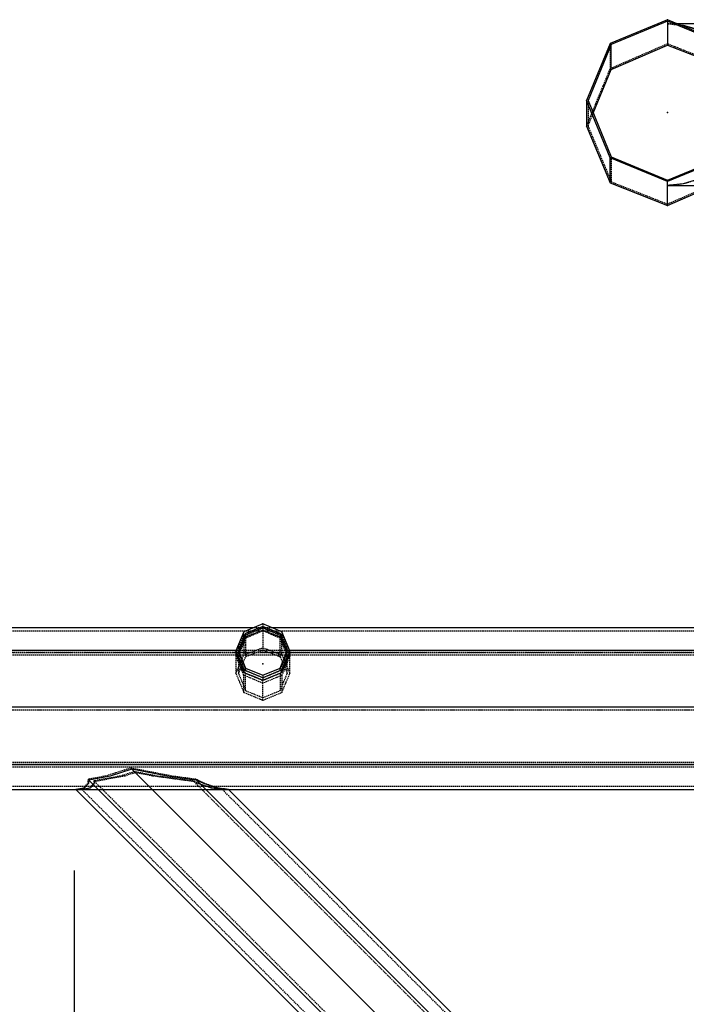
# Model space of a CAD drawing. Extents: x 551880 to 585869, y 94458 to 133000.
# Tile 30 of 42: x 566129 to 567365, y 127433 to 129258. Entities that reach past the tile are written whole.
import ezdxf

# ---------------------------------------------------------------- set-up
doc = ezdxf.new("R2010")
doc.units = 0
doc.header["$LTSCALE"] = 10
doc.header["$MEASUREMENT"] = 0
doc.linetypes.add('HIDDEN', pattern=[0.375, 0.25, -0.125])
doc.layers.get('0').update_dxf_attribs({"linetype": 'CONTINUOUS'})
doc.layers.get('Defpoints').update_dxf_attribs({"linetype": 'CONTINUOUS'})
for name, color, linetype in [('COTAS', 7, 'CONTINUOUS'), ('FORIR', 4, 'CONTINUOUS'), ('G', 3, 'CONTINUOUS'), ('S', 7, 'CONTINUOUS'), ('TR', 6, 'HIDDEN')]:
    doc.layers.add(name, color=color, linetype=linetype)
doc.styles.add('PADRAO MTL', font='txt.shx', dxfattribs={"width": 0.8, "oblique": 5})
doc.styles.get("Standard").update_dxf_attribs({"font": 'txt.shx', "width": 0.7, "oblique": 5})
doc.dimstyles.new('1-75', dxfattribs={"dimscale": 75, "dimtxt": 2.5, "dimasz": 2, "dimexe": 2, "dimexo": 2, "dimgap": 2, "dimtad": 1, "dimdec": 0, "dimdsep": 46, "dimtxsty": 'PADRAO MTL', "dimcen": 3, "dimclrd": 1, "dimclre": 1, "dimclrt": 7, "dimadec": 0, "dimazin": 0, "dimtfac": 1, "dimtdec": 0, "dimtmove": 0, "dimatfit": 3, "dimfxl": 1, "dimtfill": 1, "dimtolj": 1, "dimarcsym": 0})

# ---------------------------------------------------------------- blocks, each defined once
blk = doc.blocks.new('3D_INFOM')
blk.add_point((0, 0))
at = {"layer": 'FORIR', "flags": 1}
blk.add_attdef('MARK', (7.6, -4.3), '', height=5.26, dxfattribs=at)
blk = doc.blocks.new('3D_INFOTEXT')
blk.add_point((0, 0))
at = {"flags": 1}
for tag, p in [('MAR_PEZ', (7.2, 4.1)), ('POS_PEZ', (7.6, -4.3)), ('LUN_PRO', (7.2, -21.9)), ('NOM_PRO', (7.6, -13.2)), ('HANDLE', (7, -38.5)), ('MAT_PRO', (7.6, -30.1))]:
    blk.add_attdef(tag, p, '', height=5.26, dxfattribs=at)
blk = doc.blocks.new('*D68')
at = {"layer": 'COTAS', "color": 1, "lineweight": -2, "transparency": 16777216}
for p, q in [((566083.1, 127831), (565500.2, 127831)), ((565650.2, 127681), (565650.2, 125681.4)), ((568379.6, 125531.4), (565500.2, 125531.4))]:
    blk.add_line(p, q, dxfattribs=at)
at = {"layer": 'COTAS', "color": 1, "transparency": 16777216}
for points in [[(565625.2, 127681), (565675.2, 127681), (565650.2, 127831)], [(565625.2, 125681.4), (565675.2, 125681.4), (565650.2, 125531.4)]]:
    blk.add_solid(points, dxfattribs=at)
at = {"layer": 'Defpoints', "color": 0, "transparency": 16777216}
for p in [(566233.1, 127831), (565650.2, 125531.4), (568529.6, 125531.4)]:
    blk.add_point(p, dxfattribs=at)
at = {"layer": 'COTAS', "color": 7, "transparency": 16777216, "insert": (565406.4, 126681.2), "char_height": 187.5, "attachment_point": 5, "rotation": 90, "style": 'PADRAO MTL', "bg_fill": 3, "box_fill_scale": 1.25, "bg_fill_color": 256, "bg_fill_true_color": 13158600, "bg_fill_transparency": 0}
blk.add_mtext('\\A1;2300', dxfattribs=at)
blk = doc.blocks.new('*D70')
at = {"layer": 'COTAS', "color": 1, "lineweight": -2, "transparency": 16777216}
for p, q in [((566230, 127681.1), (566230, 124584)), ((568379.6, 124734), (566380, 124734))]:
    blk.add_line(p, q, dxfattribs=at)
at = {"layer": 'COTAS', "color": 1, "transparency": 16777216}
for points in [[(566380, 124759), (566380, 124709), (566230, 124734)], [(568379.6, 124759), (568379.6, 124709), (568529.6, 124734)]]:
    blk.add_solid(points, dxfattribs=at)
at = {"layer": 'Defpoints', "color": 0, "transparency": 16777216}
for p in [(566230, 127831.1), (566230, 124734), (568529.6, 124734)]:
    blk.add_point(p, dxfattribs=at)
at = {"layer": 'COTAS', "color": 7, "transparency": 16777216, "insert": (567379.8, 124977.7), "char_height": 187.5, "attachment_point": 5, "style": 'PADRAO MTL', "bg_fill": 3, "box_fill_scale": 1.25, "bg_fill_color": 256, "bg_fill_true_color": 13158600, "bg_fill_transparency": 0}
blk.add_mtext('\\A1;2300', dxfattribs=at)

msp = doc.modelspace()

# ---------------------------------------------------------------- linework, layer by layer
at = {"layer": 'G'}
for p, q in [((567329.6, 129255.7), (567329.6, 129211.3)), ((568211.6, 129250.9), (567347.6, 129250.9)), ((567352.7, 129248.8), (567358.9, 129248.2)), ((567353.4, 129248.5), (567358.9, 129248)), ((567358.9, 129248.2), (567387, 129240.1)), ((567358.9, 129248), (567387, 129239)), ((567225.4, 129166.1), (567225.4, 129212.6)), ((567225.4, 129166.1), (567329.6, 129211.3)), ((567329.6, 129211.3), (567433.8, 129170.3)), ((567192, 129084.8), (567225.4, 129166.1)), ((567179.6, 129108.3), (567179.6, 129061)), ((567179.6, 129061), (567223.6, 128955.8)), ((567223.6, 128955.8), (567223.6, 129002.3)), ((567223.6, 128955.8), (567329.6, 128914)), ((567329.6, 128951), (567329.6, 128958.3)), ((567358.9, 128954.1), (567329.6, 128951)), ((567329.6, 128951), (567329.6, 128951)), ((567329.6, 128951), (585529.6, 128951)), ((567329.6, 128914), (567329.6, 128951)), ((567329.6, 128914), (567414.7, 128951)), ((567387, 128963), (567358.9, 128954.1)), ((566561.7, 128130.9), (565547.5, 128130.9)), ((566563.4, 128120.6), (566579.6, 128126.9)), ((566579.6, 128133.6), (566579.6, 128126.9)), ((566579.6, 128126.9), (566595.8, 128120.6)), ((567611.8, 128131), (566597.5, 128130.9)), ((566536.9, 128089.1), (566544.6, 128107.3)), ((566544.6, 128107.3), (566547.6, 128114.3)), ((566547.6, 128114.3), (566563.4, 128120.6)), ((566547.6, 128114.3), (566547.6, 128120.3)), ((566595.8, 128120.6), (566611.6, 128114.3)), ((566611.6, 128120.3), (566611.6, 128114.3)), ((566611.6, 128114.3), (566614.7, 128107.3)), ((566614.7, 128107.3), (566622.4, 128089.1)), ((566530, 128089.1), (565579.3, 128089.1)), ((566529.6, 128088.3), (566529.6, 128083.2)), ((566535.4, 128085.7), (566536.9, 128089.1)), ((566622.4, 128089.1), (566623.8, 128085.7)), ((567580, 128089.1), (566629.3, 128089.1)), ((566629.6, 128083.2), (566629.6, 128088.3)), ((566529.6, 128083.2), (566536.5, 128066.8)), ((566622.7, 128066.8), (566629.6, 128083.2)), ((566536.5, 128066.8), (566544.3, 128048.3)), ((566544.3, 128053), (566544.3, 128048.3)), ((566615, 128048.3), (566622.7, 128066.8)), ((566615, 128048.3), (566615, 128053)), ((566544.3, 128048.3), (566561.9, 128041.1)), ((566561.9, 128041.1), (566579.6, 128033.8)), ((566579.6, 128033.8), (566597.4, 128041.1)), ((566579.6, 128038.3), (566579.6, 128033.8)), ((566597.4, 128041.1), (566615, 128048.3)), ((568679.1, 127984), (552179.6, 127983.9)), ((568576.1, 127877.1), (553707, 127877)), ((566296.5, 127856.2), (566256.7, 127848.8)), ((566336.6, 127868.9), (566296.5, 127856.2)), ((566402.2, 127856.2), (566336.6, 127868.9)), ((568567.6, 125638), (566336.6, 127868.9)), ((566456.7, 127848.8), (566402.2, 127856.2)), ((566256.1, 127842.4), (566248.2, 127833.8)), ((566256.7, 127848.8), (566256.1, 127842.4)), ((568547.5, 125558), (566256.7, 127848.8)), ((566470.3, 127842.4), (566456.7, 127848.8)), ((566456.7, 127848.8), (568547.5, 125758)), ((566495.3, 127833.8), (566470.3, 127842.4)), ((553791.3, 127831), (568529.9, 127831)), ((566233.1, 127831), (568529.6, 125534.5)), ((566233.9, 127830.9), (566233.4, 127831)), ((566234.2, 127831), (566233.9, 127830.9)), ((566515.4, 127830.9), (566514.9, 127831)), ((566515.7, 127831), (566515.4, 127830.9)), ((568529.6, 125817.4), (566516, 127831))]:
    msp.add_line(p, q, dxfattribs=at)
at = {"layer": 'S'}
for p, q in [((567329.6, 129258.4), (567223.6, 129214.4)), ((567435.7, 129214.4), (567329.6, 129258.4)), ((567329.6, 129255.7), (567225.4, 129212.6)), ((567433.8, 129212.6), (567329.6, 129255.7)), ((567223.6, 129214.4), (567179.6, 129108.3)), ((567225.4, 129212.6), (567182.3, 129108.3)), ((567223.6, 129002.3), (567179.6, 129108.3)), ((567182.3, 129108.3), (567225.4, 129004.1)), ((567329.6, 128958.3), (567223.6, 129002.3)), ((567225.4, 129004.1), (567329.6, 128961)), ((567329.6, 128961), (567433.8, 129004.1)), ((567435.7, 129002.3), (567329.6, 128958.3)), ((566579.6, 128138.4), (566544.3, 128123.7)), ((566579.6, 128133.6), (566547.6, 128120.3)), ((566615, 128123.7), (566579.6, 128138.4)), ((566611.6, 128120.3), (566579.6, 128133.6)), ((566544.3, 128123.7), (566529.6, 128088.3)), ((566547.6, 128120.3), (566534.4, 128088.3)), ((566624.9, 128088.3), (566611.6, 128120.3)), ((566629.6, 128088.3), (566615, 128123.7)), ((566544.3, 128053), (566529.6, 128088.3)), ((566534.4, 128088.3), (566547.6, 128056.3)), ((566611.6, 128056.3), (566624.9, 128088.3)), ((566629.6, 128088.3), (566615, 128053)), ((566579.6, 128038.3), (566544.3, 128053)), ((566547.6, 128056.3), (566579.6, 128043.1)), ((566579.6, 128043.1), (566611.6, 128056.3)), ((566615, 128053), (566579.6, 128038.3))]:
    msp.add_line(p, q, dxfattribs=at)
at = {"layer": 'TR'}
for p, q in [((567329.6, 129255.7), (567329.6, 129258.4)), ((567330.1, 129250.9), (567352.7, 129248.8)), ((567347.6, 129250.9), (567330.1, 129250.9)), ((567330.1, 129250.9), (567353.4, 129248.5)), ((567223.6, 129214.4), (567223.6, 129167.9)), ((567223.6, 129167.9), (567329.6, 129214)), ((567329.6, 129214), (567435.7, 129172.2)), ((567179.6, 129061), (567223.6, 129167.9)), ((567182.3, 129108.3), (567182.3, 129061.1)), ((567182.3, 129061.1), (567192, 129084.8)), ((567182.3, 129061.1), (567225.4, 128957.8)), ((567225.4, 129004.1), (567225.4, 128957.8)), ((567225.4, 128957.8), (567329.6, 128916.7)), ((567329.6, 128916.7), (567433.8, 128961.9)), ((567329.6, 128961), (567329.6, 128958.3)), ((567358.9, 128953.8), (567329.6, 128951)), ((567387, 128961.9), (567358.9, 128953.8)), ((566551.9, 128120.6), (566572.6, 128128.6)), ((566579.6, 128130.9), (566561.7, 128130.9)), ((566572.6, 128127.4), (566566.1, 128124.6)), ((566572.6, 128128.6), (566579.5, 128130.9)), ((566579.5, 128130.9), (566572.6, 128127.4)), ((566579.6, 128125.5), (566577.6, 128124.6)), ((566579.5, 128130.9), (566579.7, 128130.9)), ((566579.6, 128130.9), (566579.5, 128130.9)), ((566579.6, 128138.4), (566579.6, 128133.6)), ((566579.6, 128130.9), (566579.6, 128131)), ((566579.6, 128131), (566579.6, 128130.9)), ((566579.7, 128130.9), (566579.6, 128130.9)), ((566579.6, 128130.9), (566579.6, 128130.9)), ((566597.5, 128130.9), (566579.6, 128130.9)), ((566579.6, 128126.9), (566579.6, 128125.5)), ((566581.7, 128124.6), (566579.6, 128125.5)), ((566579.6, 128125.5), (566579.6, 128124.6)), ((566579.7, 128130.9), (566586.7, 128128.6)), ((566586.7, 128127.4), (566579.7, 128130.9)), ((566586.7, 128128.6), (566607.3, 128120.6)), ((566593.1, 128124.6), (566586.7, 128127.4)), ((566546.4, 128124.6), (565562.8, 128124.6)), ((566532.1, 128089.1), (566539.8, 128107.3)), ((566539.8, 128107.3), (566544.3, 128117.6)), ((566544.3, 128115), (566539.8, 128104)), ((566544.3, 128117.6), (566544.3, 128123.7)), ((566544.3, 128117.6), (566551.9, 128120.6)), ((566551.9, 128118.3), (566544.3, 128115)), ((566544.3, 128115), (566544.3, 128080.6)), ((566547.6, 128111.6), (566544.6, 128104)), ((566573.6, 128124.6), (566546.4, 128124.6)), ((566563.4, 128118.3), (566547.6, 128111.6)), ((566547.6, 128111.6), (566547.6, 128077.4)), ((566566.1, 128124.6), (566551.9, 128118.3)), ((566577.6, 128124.6), (566563.4, 128118.3)), ((566585.6, 128124.6), (566573.6, 128124.6)), ((566579.6, 128124.6), (566579.6, 128089.9)), ((566595.8, 128118.3), (566581.7, 128124.6)), ((566612.8, 128124.6), (566585.6, 128124.6)), ((566607.3, 128118.3), (566593.1, 128124.6)), ((566611.6, 128111.6), (566595.8, 128118.3)), ((566607.3, 128120.6), (566615, 128117.6)), ((566615, 128115), (566607.3, 128118.3)), ((566614.7, 128104), (566611.6, 128111.6)), ((566611.6, 128077.4), (566611.6, 128111.6)), ((567596.4, 128124.6), (566612.8, 128124.6)), ((566615, 128123.7), (566615, 128117.6)), ((566615, 128117.6), (566619.4, 128107.3)), ((566615, 128080.6), (566615, 128115)), ((566619.4, 128104), (566615, 128115)), ((566619.4, 128107.3), (566627.1, 128089.1)), ((566529.6, 128083.2), (566532.1, 128089.1)), ((566629.3, 128089.1), (566530, 128089.1)), ((566539.8, 128104), (566532.1, 128084.9)), ((566534.4, 128088.3), (566534.4, 128083.2)), ((566544.6, 128104), (566536.9, 128084.9)), ((566552.2, 128083.7), (566572.8, 128091.7)), ((566563.6, 128083.7), (566579.6, 128089.9)), ((566572.8, 128091.7), (566579.6, 128094)), ((566579.6, 128094), (566586.5, 128091.7)), ((566579.6, 128089.9), (566595.6, 128083.7)), ((566586.5, 128091.7), (566607.1, 128083.7)), ((566622.4, 128084.9), (566614.7, 128104)), ((566627.1, 128084.9), (566619.4, 128104)), ((566624.9, 128083.2), (566624.9, 128088.3)), ((566627.1, 128089.1), (566629.6, 128083.2)), ((568576.1, 128084.9), (552135.7, 128084.9)), ((568568.2, 128084.6), (552139.4, 128084.5)), ((566530.8, 128080.5), (565578.5, 128080.5)), ((566530.5, 128081), (566529.6, 128078.7)), ((566536.5, 128061.8), (566529.6, 128078.7)), ((566529.6, 128078.7), (566529.6, 128046.2)), ((566532.1, 128084.9), (566530.5, 128081)), ((566537.6, 128080.5), (566530.8, 128080.5)), ((566532.2, 128052.2), (566539.9, 128070.4)), ((566534.4, 128083.2), (566535.4, 128085.7)), ((566536.3, 128083.6), (566534.4, 128078.7)), ((566534.4, 128083.2), (566541.3, 128066.8)), ((566541.3, 128061.8), (566534.4, 128078.7)), ((566534.4, 128078.7), (566534.4, 128071.9)), ((566534.4, 128071.9), (566534.4, 128046.2)), ((566536.9, 128084.9), (566536.3, 128083.6)), ((566621.6, 128080.5), (566537.6, 128080.5)), ((566539.9, 128070.4), (566544.3, 128080.6)), ((566543.2, 128067), (566544.6, 128070.4)), ((566544.3, 128080.6), (566552.2, 128083.7)), ((566544.6, 128070.4), (566547.6, 128077.4)), ((566547.6, 128077.4), (566563.6, 128083.7)), ((566595.6, 128083.7), (566611.6, 128077.4)), ((566607.1, 128083.7), (566615, 128080.6)), ((566611.6, 128077.4), (566614.6, 128070.4)), ((566614.6, 128070.4), (566616, 128067)), ((566615, 128080.6), (566619.4, 128070.4)), ((566617.9, 128066.8), (566624.9, 128083.2)), ((566624.9, 128078.7), (566617.9, 128061.8)), ((566619.4, 128070.4), (566627.1, 128052.2)), ((566628.5, 128080.5), (566621.6, 128080.5)), ((566622.9, 128083.6), (566622.4, 128084.9)), ((566629.6, 128078.7), (566622.7, 128061.8)), ((566624.9, 128078.7), (566622.9, 128083.6)), ((566623.8, 128085.7), (566624.9, 128083.2)), ((566624.9, 128071.9), (566624.9, 128078.7)), ((566624.9, 128046.2), (566624.9, 128071.9)), ((566628.7, 128081), (566627.1, 128084.9)), ((567580.7, 128080.5), (566628.5, 128080.5)), ((566629.6, 128078.7), (566628.7, 128081)), ((566629.6, 128046.2), (566629.6, 128078.7)), ((566529.6, 128046.2), (566532.2, 128052.2)), ((566534.4, 128046.2), (566536.9, 128052.2)), ((566544.3, 128042.9), (566536.5, 128061.8)), ((566536.9, 128052.2), (566539.8, 128059)), ((566539.8, 128059), (566541.1, 128062.2)), ((566541.1, 128062.2), (566543.2, 128067)), ((566541.3, 128066.8), (566547.6, 128051.6)), ((566547.3, 128047.1), (566541.3, 128061.8)), ((566547.6, 128056.3), (566547.6, 128051.6)), ((566611.6, 128051.6), (566617.9, 128066.8)), ((566611.6, 128051.6), (566611.6, 128056.3)), ((566617.9, 128061.8), (566611.9, 128047.1)), ((566622.7, 128061.8), (566615, 128042.9)), ((566616, 128067), (566618.1, 128062.2)), ((566618.1, 128062.2), (566619.5, 128059)), ((566619.5, 128059), (566622.3, 128052.2)), ((566622.3, 128052.2), (566624.9, 128046.2)), ((566627.1, 128052.2), (566629.6, 128046.2)), ((566529.6, 128046.2), (566536.5, 128029.9)), ((566534.4, 128046.2), (566541.3, 128029.9)), ((566561.9, 128035.6), (566544.3, 128042.9)), ((566544.3, 128011.3), (566544.3, 128042.9)), ((566547.6, 128046.3), (566547.3, 128047.1)), ((566547.6, 128051.6), (566573.3, 128041.1)), ((566547.6, 128014.6), (566547.6, 128046.3)), ((566573.3, 128035.6), (566547.6, 128046.3)), ((566579.6, 128028.2), (566561.9, 128035.6)), ((566573.3, 128041.1), (566579.6, 128038.5)), ((566579.6, 128032.9), (566573.3, 128035.6)), ((566579.6, 128043.1), (566579.6, 128038.5)), ((566579.6, 128038.5), (566585.9, 128041.1)), ((566597.4, 128035.6), (566579.6, 128028.2)), ((566585.9, 128035.6), (566579.6, 128032.9)), ((566585.9, 128041.1), (566611.6, 128051.6)), ((566611.6, 128046.3), (566585.9, 128035.6)), ((566615, 128042.9), (566597.4, 128035.6)), ((566611.9, 128047.1), (566611.6, 128046.3)), ((566611.6, 128046.3), (566611.6, 128014.6)), ((566615, 128042.9), (566615, 128011.3)), ((566618, 128029.9), (566624.9, 128046.2)), ((566622.7, 128029.9), (566629.6, 128046.2)), ((566536.5, 128029.9), (566544.3, 128011.3)), ((566541.3, 128029.9), (566547.6, 128014.6)), ((566579.6, 128028.2), (566579.6, 128032.9)), ((566579.6, 127996.8), (566579.6, 128028.2)), ((566611.6, 128014.6), (566618, 128029.9)), ((566615, 128011.3), (566622.7, 128029.9)), ((566544.3, 128011.3), (566561.6, 128004.2)), ((566547.6, 128014.6), (566573.1, 128004.2)), ((566561.6, 128004.2), (566579.6, 127996.8)), ((566573.1, 128004.2), (566579.6, 128001.5)), ((566579.6, 128001.5), (566586.1, 128004.2)), ((566579.6, 127996.8), (566597.6, 128004.2)), ((566586.1, 128004.2), (566611.6, 128014.6)), ((566597.6, 128004.2), (566615, 128011.3)), ((568638.8, 127983.9), (552179.6, 127983.8)), ((568529.6, 127978.1), (552179.6, 127978.1)), ((568679.5, 127978), (552179.6, 127977.9)), ((568571.8, 127872.8), (552135.6, 127872.8)), ((568571.5, 127881.5), (552139.3, 127881.4)), ((568529.6, 127877.4), (553779.9, 127877.4)), ((566334.7, 127870.9), (566288.4, 127856.2)), ((566336.6, 127868.9), (566334.7, 127870.9)), ((566410.3, 127856.2), (566334.7, 127870.9)), ((566288.4, 127856.2), (566255.5, 127850.1)), ((566315.7, 127856.2), (566266.5, 127847.1)), ((566323.8, 127856.2), (566267.8, 127845.8)), ((566341.3, 127864.3), (566315.7, 127856.2)), ((566343.2, 127862.4), (566323.8, 127856.2)), ((566383, 127856.2), (566341.3, 127864.3)), ((566374.9, 127856.2), (566343.2, 127862.4)), ((566451.8, 127845.8), (566374.9, 127856.2)), ((566450.5, 127847.1), (566383, 127856.2)), ((566455.5, 127850.1), (566410.3, 127856.2)), ((556107.8, 127837.3), (566251.5, 127837.4)), ((566246.8, 127833.8), (566233.1, 127831.1)), ((566248.2, 127833.8), (566234.2, 127831)), ((566258.1, 127833.8), (566244.4, 127831.1)), ((566259.5, 127833.8), (566245.2, 127830.9)), ((566250.1, 127837.4), (566246.8, 127833.8)), ((566254.7, 127842.4), (566250.1, 127837.4)), ((566251.5, 127837.4), (566485, 127837.4)), ((566255.5, 127850.1), (566254.7, 127842.4)), ((566255.5, 127850.1), (566256.7, 127848.8)), ((566261.4, 127837.4), (566258.1, 127833.8)), ((566267.4, 127842.4), (566259.5, 127833.8)), ((566266, 127842.4), (566261.4, 127837.4)), ((566266.5, 127847.1), (566266, 127842.4)), ((566266.5, 127847.1), (566267.8, 127845.8)), ((566267.8, 127845.8), (566267.4, 127842.4)), ((568544.5, 125569.1), (566267.8, 127845.8)), ((566460.4, 127842.4), (566450.5, 127847.1)), ((566451.8, 127845.8), (566450.5, 127847.1)), ((566451.8, 127845.8), (568544.5, 125753.1)), ((566459, 127842.4), (566451.8, 127845.8)), ((566456.7, 127848.8), (566455.5, 127850.1)), ((566471.7, 127842.4), (566455.5, 127850.1)), ((566484, 127833.8), (566459, 127842.4)), ((566475, 127837.4), (566460.4, 127842.4)), ((566486.3, 127837.4), (566471.7, 127842.4)), ((566485.4, 127833.8), (566475, 127837.4)), ((566504, 127830.9), (566484, 127833.8)), ((566485, 127837.4), (568529.9, 127837.4)), ((566504.6, 127831.1), (566485.4, 127833.8)), ((566496.7, 127833.8), (566486.3, 127837.4)), ((566514.9, 127831), (566495.3, 127833.8)), ((566515.9, 127831.1), (566496.7, 127833.8)), ((566233.4, 127831), (566233.1, 127831.1)), ((566233.1, 127831.1), (566233.1, 127831)), ((566233.9, 127830.9), (566245.2, 127830.9)), ((566244.4, 127831.1), (566244.4, 127831)), ((566244.7, 127831), (566244.4, 127831.1)), ((566244.4, 127831), (566244.5, 127830.9)), ((566244.5, 127830.9), (568529.6, 125545.8)), ((566245.2, 127830.9), (566244.7, 127831)), ((566504.4, 127831), (566504, 127830.9)), ((566504, 127830.9), (566515.4, 127830.9)), ((566504.6, 127831.1), (566504.4, 127831)), ((566504.7, 127831), (566504.6, 127831.1)), ((566504.7, 127830.9), (566504.7, 127831)), ((568529.6, 125806.1), (566504.7, 127830.9)), ((566515.9, 127831.1), (566515.7, 127831)), ((566516, 127831), (566515.9, 127831.1))]:
    msp.add_line(p, q, dxfattribs=at)

# ---------------------------------------------------------------- block references
for p in [(567329.6, 129258.4), (567329.6, 128914), (566579.6, 128138.4), (566579.6, 128138.4), (566579.6, 127996.8), (566579.6, 127978)]:
    msp.add_blockref('3D_INFOTEXT', p)
at = {"layer": 'G'}
for p in [(567329.6, 129086.2), (566579.6, 128086.1), (566579.6, 128063.9)]:
    msp.add_blockref('3D_INFOM', p, dxfattribs=at)

# ---------------------------------------------------------------- next in the draw order: dimensions: what is measured, and where the dimension line sits
at = {"layer": 'COTAS'}
dim = msp.add_linear_dim(base=(565650.2, 125531.4), p1=(566233.1, 127831), p2=(568529.6, 125531.4), angle=90, dimstyle='1-75', dxfattribs=at)
dim.commit()
dim.dimension.update_dxf_attribs({"geometry": '*D68', "text_midpoint": (565406.4, 126681.2)})

# ---------------------------------------------------------------- next in the draw order: dimensions: what is measured, and where the dimension line sits
dim = msp.add_linear_dim(base=(566230, 124734), p1=(568529.6, 124734), p2=(566230, 127831.1), angle=180, dimstyle='1-75', dxfattribs=at)
dim.commit()
dim.dimension.update_dxf_attribs({"geometry": '*D70', "text_midpoint": (567379.8, 124977.7)})

doc.saveas('drawing.dxf')
